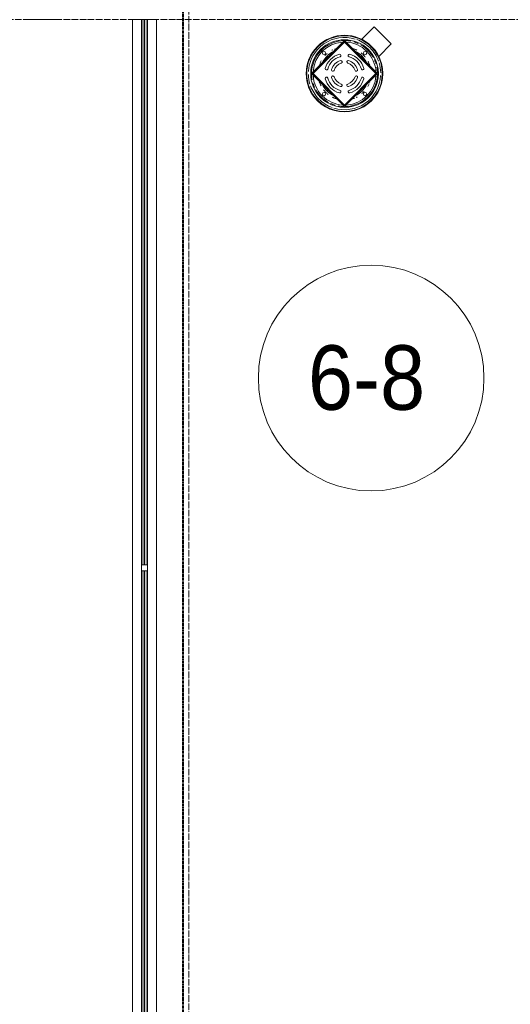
# Model space of a CAD drawing. Header units: millimetres. Extents: x -816133 to 919604, y 87941 to 147341.
# Tile 53 of 201: x -49377 to -47855, y 124320 to 127374. Entities that reach past the tile are written whole.
import ezdxf

# ---------------------------------------------------------------- set-up
doc = ezdxf.new("R2010")
doc.units = ezdxf.units.MM
for name, pattern in [('ADSK_Линия сетки', [25, 20, -2.5, 0, -2.5]), ('Линия сетки', [25, 20, -2.5, 0, -2.5]), ('Штрих_3_1_5_', [4.5, 3, -1.5]), ('Штриховая_ш3 п1_5', [4.5, 3, -1.5])]:
    doc.linetypes.add(name, pattern=pattern)
for name, color, linetype, lineweight in [('A-010-A_ROOM', 7, 'Continuous', 20), ('A-010-D_DIM', 7, 'Continuous', 9), ('M-520-M_DRAINAGE_FW', 7, 'Continuous', 18), ('M-590-M_PIPEWORK', 7, 'Continuous', 18), ('Z-030-M_GRID', 7, 'Continuous', 9), ('Балясины', 7, 'Continuous', 30), ('Ограждение', 7, 'Continuous', 5), ('Поручни', 252, 'Continuous', 5), ('СС-011-ПОЖ-СИГНАЛИЗАЦИЯ', 1, 'Continuous', 30)]:
    doc.layers.add(name, color=color, linetype=linetype, lineweight=lineweight)
doc.layers.add('A-010-M_ROOM_SEPARATION', color=4, linetype='Штриховая_ш3 п1_5', lineweight=40, true_color=0x00ffff)
doc.styles.add('Arial_2', font='arial.ttf', dxfattribs={"width": 0.9, "height": 400})

# ---------------------------------------------------------------- blocks, each defined once
blk = doc.blocks.new('Ограждение - 18Lx18W-7431883-К4_L10_35_100_')
at = {"layer": 'Балясины', "color": 253, "lineweight": 5, "true_color": 0xaaaaaa}
for p, q in [((9, 9), (-9, 9)), ((-9, 9), (-9, -9)), ((9, -9), (9, 9)), ((-9, -9), (9, -9))]:
    blk.add_line(p, q, dxfattribs=at)
blk = doc.blocks.new('10эт')
at = {"layer": 'Ограждение', "lineweight": 5}
h = blk.add_hatch(color=9, dxfattribs=at)
h.paths.add_polyline_path([(311305.7, 122851.1), (311313.7, 122851.1), (311313.7, 124542.1), (311305.7, 124542.1), (311305.7, 123419.3)])
h.paths.add_polyline_path([(311305.7, 124560.1), (311313.7, 124560.1), (311313.7, 126251.1), (311305.7, 126251.1), (311305.7, 125811)])
h = blk.add_hatch(color=9, dxfattribs=at)
h.paths.add_polyline_path([(311314.7, 122851.1), (311322.7, 122851.1), (311322.7, 124542.1), (311314.7, 124542.1), (311314.7, 123419.3)])
h.paths.add_polyline_path([(311314.7, 124560.1), (311322.7, 124560.1), (311322.7, 126251.1), (311314.7, 126251.1), (311314.7, 125811)])
at = {"layer": 'A-010-A_ROOM', "color": 9}
blk.add_circle((312017.4, 125139.4), 350, dxfattribs=at)
at = {"layer": 'A-010-D_DIM', "color": 9, "lineweight": 20}
blk.add_line((310956.3, 126251.1), (311056.3, 126251.1), dxfattribs=at)
blk.add_line((310956.3, 126251.1), (311056.3, 126251.1), dxfattribs=at)
at = {"layer": 'A-010-M_ROOM_SEPARATION', "color": 9, "linetype": 'Штрих_3_1_5_'}
blk.add_line((311434.2, 119733.6), (311434.2, 127933.6), dxfattribs=at)
at = {"layer": 'M-520-M_DRAINAGE_FW', "color": 9, "lineweight": 5}
for p, q in [((312026.8, 126228.9), (311988.1, 126190.2)), ((312079.8, 126175.9), (312026.8, 126228.9)), ((311832.3, 126083.9), (311934.8, 126186.5)), ((311934.8, 126186.5), (312037.4, 126083.9)), ((311934.8, 126182.9), (311835.8, 126083.9)), ((311934.8, 126181.5), (311837.3, 126083.9)), ((312033.8, 126083.9), (311934.8, 126182.9)), ((312032.4, 126083.9), (311934.8, 126181.5)), ((312041.1, 126137.2), (312079.8, 126175.9)), ((311934.8, 125981.4), (311832.3, 126083.9)), ((311835.8, 126083.9), (311934.8, 125984.9)), ((311837.3, 126083.9), (311934.8, 125986.3)), ((312033.8, 126083.9), (311934.8, 125984.9)), ((311934.8, 125981.4), (312037.4, 126083.9)), ((311934.8, 125986.3), (312032.4, 126083.9))]:
    blk.add_line(p, q, dxfattribs=at)
for radius, start, end in [(119, 45, 225), (117.2, 45, 225), (112.2, 72.8643, 176.9506), (105, 45, 225), (102.3, 90.9057, 165), (102.3, 78.8527, 89.3336), (112.2, 45, 70.0863), (97.7, 93.9012, 176.1176), (119, 225, 45), (117.2, 225, 45), (105, 225, 45), (82.3, 116.2475, 118.8096), (82.3, 108.0427, 112.5), (97.7, 45, 86.8126), (82.3, 62.3173, 71.9573), (102.3, 65, 73.6463), (102.3, 45, 61.0838), (97.7, 3.1874, 45), (102.3, 28.9162, 45), (112.2, 19.9137, 45), (82.3, 151.1904, 157.5), (76.7, 118.9956, 151.0044), (82.3, 130.7305, 137.5481), (73, 132.9729, 137.0271), (72.9, 135, 136.6217), (72.9, 133.3783, 135), (76.7, 45, 61.0044), (73, 45, 47.0271), (72.9, 43.3783, 46.6217), (82.3, 45, 51.5873), (73, 42.9729, 45), (76.7, 28.9956, 45), (82.3, 38.476, 45), (82.3, 18.6083, 27.6827), (102.3, 16.3537, 25), (102.3, 165.243, 179.127), (82.3, 160.3016, 161.3917), (102.3, 0.6896, 11.1473), (112.2, 1.2531, 17.1357), (112.2, 181.2531, 197.1357), (102.3, 180.6664, 191.1473), (97.7, 183.1874, 225), (112.2, 252.8643, 356.9506), (102.3, 270.873, 359.0943), (97.7, 273.8824, 356.1176), (112.2, 199.9137, 225), (102.3, 196.3537, 205), (102.3, 208.9162, 225), (82.3, 198.0427, 207.6827), (76.7, 208.9956, 225), (82.3, 218.1044, 225), (73, 222.9729, 225), (72.9, 223.3783, 226.6217), (73, 225, 227.0271), (76.7, 298.9956, 331.0044), (73, 312.9729, 317.0271), (72.9, 313.3783, 315), (72.9, 315, 316.6217), (82.3, 331.1904, 337.5), (82.3, 340.3016, 341.9573), (112.2, 225, 250.0863), (102.3, 225, 241.0838), (97.7, 225, 266.1754), (82.3, 225, 231.8956), (76.7, 225, 241.0044), (82.3, 242.3173, 251.9573), (82.3, 288.0427, 292.5), (82.3, 296.2475, 298.8096), (82.3, 310.2628, 317.5481), (102.3, 245, 253.6463), (102.3, 258.8527, 269.3104)]:
    blk.add_arc((311934.8, 126083.9), radius, start, end, dxfattribs=at)
at = {"layer": 'M-590-M_PIPEWORK', "color": 9, "lineweight": 5}
for centre in [(311871.2, 126147.6), (311998.5, 126147.6), (311871.2, 126020.3), (311998.5, 126020.3)]:
    blk.add_circle(centre, 4.99, dxfattribs=at)
for centre, radius, start, end in [((311934.8, 126083.9), 62, 105.0367, 164.9633), ((311934.8, 126083.9), 54, 105.0367, 164.9633), ((311934.8, 126083.9), 42, 107.1245, 162.8755), ((311919.8, 126139.9), 4, 285.0367, 105.0367), ((311923.6, 126120.2), 4, 287.1245, 107.1245), ((311946, 126120.2), 4, 72.8755, 252.8755), ((311949.9, 126139.9), 4, 74.9633, 254.9633), ((311934.8, 126083.9), 42, 17.1245, 72.8755), ((311934.8, 126083.9), 54, 15.0367, 74.9633), ((311934.8, 126083.9), 62, 15.0367, 74.9633), ((311878.8, 126099), 4, 164.9633, 344.9633), ((311898.5, 126095.1), 4, 162.8755, 342.8755), ((311934.8, 126083.9), 34, 107.1245, 162.8755), ((311934.8, 126083.9), 34, 17.1245, 72.8755), ((311971.2, 126095.1), 4, 197.1245, 17.1245), ((311990.9, 126099), 4, 195.0367, 15.0367), ((311878.8, 126068.9), 4, 15.0367, 195.0367), ((311934.8, 126083.9), 62, 195.0367, 254.9633), ((311934.8, 126083.9), 54, 195.0367, 254.9633), ((311898.5, 126072.7), 4, 17.1245, 197.1245), ((311934.8, 126083.9), 42, 197.1245, 252.8755), ((311934.8, 126083.9), 34, 197.1245, 252.8755), ((311934.8, 126083.9), 34, 287.1245, 342.8755), ((311934.8, 126083.9), 42, 287.1245, 342.8755), ((311934.8, 126083.9), 54, 285.0367, 344.9633), ((311934.8, 126083.9), 62, 285.0367, 344.9633), ((311971.2, 126072.7), 4, 342.8755, 162.8755), ((311990.9, 126068.9), 4, 344.9633, 164.9633), ((311919.8, 126027.9), 4, 254.9633, 74.9633), ((311923.6, 126047.6), 4, 252.8755, 72.8755), ((311946, 126047.6), 4, 107.1245, 287.1245), ((311949.9, 126027.9), 4, 105.0367, 285.0367)]:
    blk.add_arc(centre, radius, start, end, dxfattribs=at)
at = {"layer": 'Z-030-M_GRID', "color": 9, "linetype": 'Линия сетки'}
blk.add_line((311451.7, 116076.8), (311451.7, 137026.1), dxfattribs=at)
at = {"layer": 'Z-030-M_GRID', "color": 9, "linetype": 'ADSK_Линия сетки'}
blk.add_line((358421.7, 126251.1), (308438.4, 126251.1), dxfattribs=at)
at = {"layer": 'Поручни', "color": 9, "lineweight": 5}
for p, q in [((311276.7, 122851.1), (311276.7, 126251.1)), ((311276.7, 126251.1), (311305.2, 126251.1)), ((311305.2, 124560.1), (311305.2, 126251.1)), ((311313.7, 126251.1), (311305.7, 126251.1)), ((311305.7, 126251.1), (311305.7, 124560.1)), ((311313.7, 124560.1), (311313.7, 126251.1)), ((311313.7, 126251.1), (311314.7, 126251.1)), ((311322.7, 126251.1), (311314.7, 126251.1)), ((311314.7, 126251.1), (311314.7, 124560.1)), ((311322.7, 124560.1), (311322.7, 126251.1)), ((311323.2, 124560.1), (311323.2, 126251.1)), ((311323.2, 126251.1), (311351.7, 126251.1)), ((311351.7, 126251.1), (311351.7, 122851.1)), ((311305.2, 122851.1), (311305.2, 124542.1)), ((311305.7, 124542.1), (311305.7, 122851.1)), ((311313.7, 122851.1), (311313.7, 124542.1)), ((311314.7, 124542.1), (311314.7, 122851.1)), ((311322.7, 122851.1), (311322.7, 124542.1)), ((311323.2, 122851.1), (311323.2, 124542.1))]:
    blk.add_line(p, q, dxfattribs=at)
at = {"color": 9, "rotation": 180}
blk.add_blockref('Ограждение - 18Lx18W-7431883-К4_L10_35_100_', (311314.2, 124551.1), dxfattribs=at)
at = {"layer": 'A-010-A_ROOM', "color": 9, "lineweight": 30, "style": 'Arial_2', "width": 0.9}
blk.add_text('6-8', height=200, dxfattribs=at).set_placement((311821.4, 125041.1))

msp = doc.modelspace()

# ---------------------------------------------------------------- block references
at = {"layer": 'СС-011-ПОЖ-СИГНАЛИЗАЦИЯ', "color": 9, "lineweight": 30}
msp.add_blockref('10эт', (-360303.7, 1122.9), dxfattribs=at)

doc.saveas('drawing.dxf')
